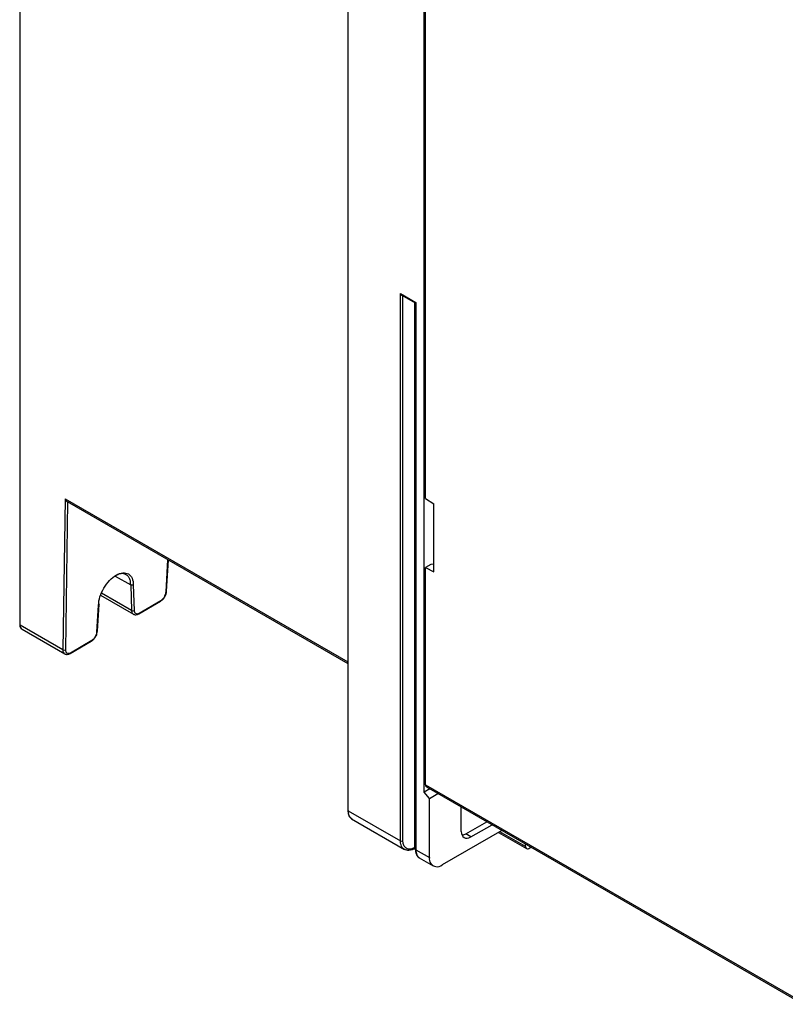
# Model space of a CAD drawing. Header units: inches. Extents: x -314 to -127, y 259 to 499.
# Tile 1 of 8: x -314 to -230, y 259 to 368. Entities that reach past the tile are written whole.
import ezdxf

# ---------------------------------------------------------------- set-up
doc = ezdxf.new("R2010")
doc.units = ezdxf.units.IN
doc.header["$MEASUREMENT"] = 0

# ---------------------------------------------------------------- blocks, each defined once
blk = doc.blocks.new('block 17')
at = {"color": 7, "lineweight": 25}
blk.add_lwpolyline([(-277.96, 421.58), (-277.96, 280.69)], dxfattribs=at)
blk = doc.blocks.new('block 32')
at = {"color": 7, "lineweight": 25}
blk.add_lwpolyline([(-314.02, 455.43), (-314.02, 301.1)], dxfattribs=at)
blk = doc.blocks.new('block 52')
at = {"color": 7, "lineweight": 25}
blk.add_lwpolyline([(-270.54, 336.47), (-270.54, 276.4)], dxfattribs=at)
blk = doc.blocks.new('block 53')
at = {"color": 7, "lineweight": 25}
blk.add_lwpolyline([(-272.03, 337.33), (-270.54, 336.47)], dxfattribs=at)
blk = doc.blocks.new('block 58')
at = {"color": 7, "lineweight": 25}
blk.add_lwpolyline([(-269.31, 283.24), (-227.88, 259.32)], dxfattribs=at)
blk = doc.blocks.new('block 75')
at = {"color": 7, "lineweight": 25}
blk.add_lwpolyline([(-270.12, 275.44), (-268.58, 274.55)], dxfattribs=at)
blk = doc.blocks.new('block 76')
at = {"color": 7, "lineweight": 25}
blk.add_open_spline([(-270.29, 275.6), (-270.28, 275.59), (-270.27, 275.57), (-270.26, 275.56), (-270.22, 275.5), (-270.15, 275.47), (-270.09, 275.43)], degree=3, knots=[0, 0, 0, 0, 1, 1, 1, 2, 2, 2, 2], dxfattribs=at)
blk = doc.blocks.new('block 77')
at = {"color": 7, "lineweight": 25}
blk.add_open_spline([(-270.54, 276.4), (-270.53, 276.29), (-270.53, 276.18), (-270.51, 276.08), (-270.49, 275.97), (-270.46, 275.87), (-270.41, 275.79), (-270.38, 275.72), (-270.33, 275.66), (-270.29, 275.6)], degree=3, knots=[0, 0, 0, 0, 1, 1, 1, 2, 2, 2, 3, 3, 3, 3], dxfattribs=at)
blk = doc.blocks.new('block 78')
at = {"color": 7, "lineweight": 25}
blk.add_open_spline([(-271.77, 276.39), (-271.69, 276.35), (-271.61, 276.31), (-271.52, 276.29), (-271.43, 276.27), (-271.33, 276.26), (-271.23, 276.27), (-271.13, 276.28), (-271.03, 276.3), (-270.93, 276.33), (-270.83, 276.37), (-270.72, 276.42), (-270.62, 276.47)], degree=3, knots=[0, 0, 0, 0, 1, 1, 1, 2, 2, 2, 3, 3, 3, 4, 4, 4, 4], dxfattribs=at)
blk = doc.blocks.new('block 79')
at = {"color": 7, "lineweight": 25}
blk.add_lwpolyline([(-277.54, 279.72), (-271.72, 276.36)], dxfattribs=at)
blk = doc.blocks.new('block 80')
at = {"color": 7, "lineweight": 25}
blk.add_lwpolyline([(-308.8, 314.61), (-277.96, 296.8)], dxfattribs=at)
blk = doc.blocks.new('block 81')
at = {"color": 7, "lineweight": 25}
blk.add_open_spline([(-277.96, 280.69), (-277.96, 280.58), (-277.95, 280.47), (-277.93, 280.36), (-277.91, 280.26), (-277.88, 280.16), (-277.84, 280.08), (-277.8, 279.99), (-277.75, 279.91), (-277.68, 279.85), (-277.66, 279.83), (-277.64, 279.81), (-277.61, 279.79)], degree=3, knots=[0, 0, 0, 0, 1, 1, 1, 2, 2, 2, 3, 3, 3, 4, 4, 4, 4], dxfattribs=at)
blk = doc.blocks.new('block 82')
at = {"color": 7, "lineweight": 25}
blk.add_lwpolyline([(-261.38, 278.23), (-258.3, 276.45)], dxfattribs=at)
blk = doc.blocks.new('block 83')
at = {"color": 7, "lineweight": 25}
blk.add_open_spline([(-309.1, 297.87), (-309.05, 297.85), (-309.01, 297.83), (-308.96, 297.81), (-308.91, 297.8), (-308.86, 297.8), (-308.81, 297.8), (-308.75, 297.81), (-308.7, 297.82), (-308.64, 297.83), (-308.59, 297.85), (-308.54, 297.88), (-308.48, 297.91)], degree=3, knots=[0, 0, 0, 0, 1, 1, 1, 2, 2, 2, 3, 3, 3, 4, 4, 4, 4], dxfattribs=at)
blk = doc.blocks.new('block 84')
at = {"color": 7, "lineweight": 25}
blk.add_lwpolyline([(-313.76, 300.56), (-309.06, 297.85)], dxfattribs=at)
blk = doc.blocks.new('block 85')
at = {"color": 7, "lineweight": 25}
blk.add_lwpolyline([(-305.47, 300.36), (-305.29, 303.33)], dxfattribs=at)
blk = doc.blocks.new('block 86')
at = {"color": 7, "lineweight": 25}
blk.add_lwpolyline([(-308.49, 297.9), (-306.15, 299.26)], dxfattribs=at)
blk = doc.blocks.new('block 87')
at = {"color": 7, "lineweight": 25}
blk.add_open_spline([(-306.15, 299.25), (-306.07, 299.31), (-305.98, 299.37), (-305.9, 299.45), (-305.82, 299.53), (-305.75, 299.63), (-305.69, 299.73), (-305.62, 299.83), (-305.57, 299.94), (-305.53, 300.05), (-305.5, 300.16), (-305.49, 300.26), (-305.47, 300.37)], degree=3, knots=[0, 0, 0, 0, 1, 1, 1, 2, 2, 2, 3, 3, 3, 4, 4, 4, 4], dxfattribs=at)
blk = doc.blocks.new('block 88')
at = {"color": 7, "lineweight": 25}
blk.add_open_spline([(-314.02, 301.1), (-314.02, 301.04), (-314.02, 300.97), (-314, 300.91), (-313.99, 300.82), (-313.95, 300.74), (-313.9, 300.68), (-313.86, 300.63), (-313.8, 300.6), (-313.75, 300.56)], degree=3, knots=[0, 0, 0, 0, 1, 1, 1, 2, 2, 2, 3, 3, 3, 3], dxfattribs=at)
blk = doc.blocks.new('block 89')
at = {"color": 7, "lineweight": 25}
blk.add_lwpolyline([(-297.88, 304.74), (-297.68, 308.18)], dxfattribs=at)
blk = doc.blocks.new('block 90')
at = {"color": 7, "lineweight": 25}
blk.add_open_spline([(-301.54, 302.23), (-301.5, 302.21), (-301.45, 302.19), (-301.41, 302.18), (-301.36, 302.16), (-301.31, 302.16), (-301.25, 302.16), (-301.2, 302.17), (-301.14, 302.18), (-301.09, 302.2), (-301.04, 302.21), (-300.98, 302.24), (-300.93, 302.27)], degree=3, knots=[0, 0, 0, 0, 1, 1, 1, 2, 2, 2, 3, 3, 3, 4, 4, 4, 4], dxfattribs=at)
blk = doc.blocks.new('block 91')
at = {"color": 7, "lineweight": 25}
blk.add_lwpolyline([(-305.13, 304.3), (-301.51, 302.21)], dxfattribs=at)
blk = doc.blocks.new('block 92')
at = {"color": 7, "lineweight": 25}
blk.add_lwpolyline([(-300.93, 302.27), (-298.55, 303.64)], dxfattribs=at)
blk = doc.blocks.new('block 93')
at = {"color": 7, "lineweight": 25}
blk.add_open_spline([(-298.56, 303.64), (-298.48, 303.69), (-298.39, 303.75), (-298.31, 303.83), (-298.23, 303.91), (-298.16, 304.01), (-298.09, 304.11), (-298.03, 304.22), (-297.98, 304.33), (-297.94, 304.43), (-297.91, 304.54), (-297.89, 304.64), (-297.88, 304.75)], degree=3, knots=[0, 0, 0, 0, 1, 1, 1, 2, 2, 2, 3, 3, 3, 4, 4, 4, 4], dxfattribs=at)
blk = doc.blocks.new('block 162')
at = {"color": 7, "lineweight": 25}
blk.add_lwpolyline([(-269.42, 283.47), (-227.98, 259.55)], dxfattribs=at)
blk = doc.blocks.new('block 163')
at = {"color": 7, "lineweight": 25}
blk.add_lwpolyline([(-269.42, 283.47), (-269.42, 307.35)], dxfattribs=at)
blk = doc.blocks.new('block 164')
at = {"color": 7, "lineweight": 25}
blk.add_lwpolyline([(-269.42, 307.35), (-268.5, 306.88)], dxfattribs=at)
blk = doc.blocks.new('block 165')
at = {"color": 7, "lineweight": 25}
blk.add_lwpolyline([(-268.5, 306.88), (-268.5, 314.36)], dxfattribs=at)
blk = doc.blocks.new('block 166')
at = {"color": 7, "lineweight": 25}
blk.add_lwpolyline([(-269.42, 314.94), (-268.5, 314.36)], dxfattribs=at)
blk = doc.blocks.new('block 167')
at = {"color": 7, "lineweight": 25}
blk.add_lwpolyline([(-269.42, 314.94), (-269.42, 381.98)], dxfattribs=at)
blk = doc.blocks.new('block 342')
at = {"color": 7, "lineweight": 25}
blk.add_lwpolyline([(-264.98, 278.07), (-262.67, 279.4)], dxfattribs=at)
blk = doc.blocks.new('block 343')
at = {"color": 7, "lineweight": 25}
blk.add_open_spline([(-265.37, 277.94), (-265.36, 277.94), (-265.34, 277.94), (-265.32, 277.94), (-265.22, 277.94), (-265.1, 278.01), (-264.98, 278.07)], degree=3, knots=[0, 0, 0, 0, 1, 1, 1, 2, 2, 2, 2], dxfattribs=at)
blk = doc.blocks.new('block 344')
at = {"color": 7, "lineweight": 25}
blk.add_lwpolyline([(-268.93, 283.01), (-269.56, 282.65)], dxfattribs=at)
blk = doc.blocks.new('block 345')
at = {"color": 7, "lineweight": 25}
blk.add_lwpolyline([(-269.56, 282.65), (-269.56, 416.68)], dxfattribs=at)
blk = doc.blocks.new('block 395')
at = {"color": 7, "lineweight": 25}
blk.add_lwpolyline([(-272.17, 277.3), (-272.17, 337.48)], dxfattribs=at)
blk = doc.blocks.new('block 396')
at = {"color": 7, "lineweight": 25}
blk.add_lwpolyline([(-277.91, 280.61), (-272.17, 277.3)], dxfattribs=at)
blk = doc.blocks.new('block 397')
at = {"color": 7, "lineweight": 25}
blk.add_lwpolyline([(-277.91, 280.61), (-277.91, 421.5)], dxfattribs=at)
blk = doc.blocks.new('block 401')
at = {"color": 7, "lineweight": 25}
blk.add_lwpolyline([(-268.99, 281.95), (-269.56, 282.65)], dxfattribs=at)
blk = doc.blocks.new('block 402')
at = {"color": 7, "lineweight": 25}
blk.add_lwpolyline([(-268.99, 275.46), (-268.99, 281.95)], dxfattribs=at)
blk = doc.blocks.new('block 403')
at = {"color": 7, "lineweight": 25}
blk.add_lwpolyline([(-270.48, 276.32), (-268.99, 275.46)], dxfattribs=at)
blk = doc.blocks.new('block 404')
at = {"color": 7, "lineweight": 25}
blk.add_lwpolyline([(-270.48, 336.5), (-270.48, 276.32)], dxfattribs=at)
blk = doc.blocks.new('block 405')
at = {"color": 7, "lineweight": 25}
blk.add_lwpolyline([(-272.17, 337.48), (-270.48, 336.5)], dxfattribs=at)
blk = doc.blocks.new('block 416')
at = {"color": 7, "lineweight": 25}
blk.add_lwpolyline([(-309.03, 314.91), (-309.29, 298.32)], dxfattribs=at)
blk = doc.blocks.new('block 417')
at = {"color": 7, "lineweight": 25}
blk.add_lwpolyline([(-309.29, 298.32), (-313.97, 301.02)], dxfattribs=at)
blk = doc.blocks.new('block 418')
at = {"color": 7, "lineweight": 25}
blk.add_lwpolyline([(-313.97, 301.02), (-313.97, 455.34)], dxfattribs=at)
blk = doc.blocks.new('block 761')
at = {"color": 7, "lineweight": 25}
blk.add_open_spline([(-270.48, 336.5), (-270.52, 336.48), (-270.54, 336.47), (-270.54, 336.47)], degree=3, dxfattribs=at)
blk = doc.blocks.new('block 762')
at = {"color": 7, "lineweight": 25}
blk.add_open_spline([(-272.17, 337.48), (-272.14, 337.41), (-272.09, 337.36), (-272.03, 337.33)], degree=3, dxfattribs=at)
blk = doc.blocks.new('block 765')
at = {"color": 7, "lineweight": 25}
blk.add_lwpolyline([(-270.54, 276.35), (-270.69, 276.44)], dxfattribs=at)
blk = doc.blocks.new('block 766')
at = {"color": 7, "lineweight": 25}
blk.add_open_spline([(-270.6, 276.55), (-270.6, 276.54), (-270.6, 276.53), (-270.6, 276.52), (-270.6, 276.51), (-270.6, 276.5), (-270.61, 276.5), (-270.61, 276.49), (-270.61, 276.48), (-270.62, 276.48), (-270.62, 276.47), (-270.63, 276.47), (-270.64, 276.46)], degree=3, knots=[0, 0, 0, 0, 1, 1, 1, 2, 2, 2, 3, 3, 3, 4, 4, 4, 4], dxfattribs=at)
blk = doc.blocks.new('block 767')
at = {"color": 7, "lineweight": 25}
blk.add_lwpolyline([(-270.6, 276.55), (-270.6, 336.5)], dxfattribs=at)
blk = doc.blocks.new('block 768')
at = {"color": 7, "lineweight": 25}
blk.add_open_spline([(-272.17, 277.3), (-272.09, 277.25), (-271.98, 277.25), (-271.89, 277.3)], degree=3, dxfattribs=at)
blk = doc.blocks.new('block 771')
at = {"color": 7, "lineweight": 25}
blk.add_open_spline([(-270.6, 276.55), (-270.71, 276.49), (-270.81, 276.45), (-270.91, 276.42), (-271.01, 276.39), (-271.11, 276.38), (-271.2, 276.38), (-271.38, 276.39), (-271.52, 276.46), (-271.63, 276.55), (-271.73, 276.65), (-271.8, 276.77), (-271.84, 276.9), (-271.88, 277.03), (-271.89, 277.16), (-271.89, 277.3)], degree=3, knots=[0, 0, 0, 0, 1, 1, 1, 2, 2, 2, 3, 3, 3, 4, 4, 4, 5, 5, 5, 5], dxfattribs=at)
blk = doc.blocks.new('block 779')
at = {"color": 7, "lineweight": 25}
blk.add_open_spline([(-269.42, 283.47), (-269.43, 283.38), (-269.39, 283.29), (-269.31, 283.24)], degree=3, dxfattribs=at)
blk = doc.blocks.new('block 821')
at = {"color": 7, "lineweight": 25}
blk.add_lwpolyline([(-268.5, 307.71), (-268.82, 307.7)], dxfattribs=at)
blk = doc.blocks.new('block 822')
at = {"color": 7, "lineweight": 25}
blk.add_lwpolyline([(-268.82, 307.7), (-269.42, 307.35)], dxfattribs=at)
blk = doc.blocks.new('block 841')
at = {"color": 7, "lineweight": 25}
blk.add_lwpolyline([(-268.99, 281.95), (-268.04, 282.5)], dxfattribs=at)
blk = doc.blocks.new('block 842')
at = {"color": 7, "lineweight": 25}
blk.add_lwpolyline([(-258.05, 276.47), (-257.83, 276.6)], dxfattribs=at)
blk = doc.blocks.new('block 843')
at = {"color": 7, "lineweight": 25}
blk.add_open_spline([(-258.41, 276.66), (-258.41, 276.54), (-258.33, 276.43), (-258.21, 276.42), (-258.15, 276.42), (-258.1, 276.44), (-258.05, 276.47)], degree=3, knots=[0, 0, 0, 0, 1, 1, 1, 2, 2, 2, 2], dxfattribs=at)
blk = doc.blocks.new('block 844')
at = {"color": 7, "lineweight": 25}
blk.add_lwpolyline([(-258.41, 276.66), (-258.42, 276.95)], dxfattribs=at)
blk = doc.blocks.new('block 845')
at = {"color": 7, "lineweight": 25}
blk.add_lwpolyline([(-261.01, 278.44), (-267.58, 274.65)], dxfattribs=at)
blk = doc.blocks.new('block 846')
at = {"color": 7, "lineweight": 25}
blk.add_open_spline([(-268.99, 275.46), (-269.07, 274.99), (-268.75, 274.54), (-268.27, 274.46), (-268.03, 274.42), (-267.77, 274.49), (-267.58, 274.65)], degree=3, knots=[0, 0, 0, 0, 1, 1, 1, 2, 2, 2, 2], dxfattribs=at)
blk = doc.blocks.new('block 847')
at = {"color": 7, "lineweight": 25}
blk.add_lwpolyline([(-265.48, 278.34), (-265.48, 281.02)], dxfattribs=at)
blk = doc.blocks.new('block 848')
at = {"color": 7, "lineweight": 25}
blk.add_open_spline([(-265.48, 278.34), (-265.48, 277.66), (-265.01, 277.39), (-264.42, 277.73)], degree=3, dxfattribs=at)
blk = doc.blocks.new('block 849')
at = {"color": 7, "lineweight": 25}
blk.add_lwpolyline([(-264.42, 277.73), (-262.1, 279.07)], dxfattribs=at)
blk = doc.blocks.new('block 850')
at = {"color": 7, "lineweight": 25}
blk.add_lwpolyline([(-264.42, 277.73), (-264.98, 278.07)], dxfattribs=at)
blk = doc.blocks.new('block 851')
at = {"color": 7, "lineweight": 25}
blk.add_open_spline([(-277.49, 279.71), (-277.53, 279.72), (-277.57, 279.73), (-277.6, 279.77), (-277.6, 279.77), (-277.6, 279.77), (-277.6, 279.78)], degree=3, knots=[0, 0, 0, 0, 1, 1, 1, 2, 2, 2, 2], dxfattribs=at)
blk = doc.blocks.new('block 852')
at = {"color": 7, "lineweight": 25}
blk.add_open_spline([(-309.03, 314.91), (-309.02, 314.89), (-309.01, 314.86), (-309, 314.84), (-309, 314.83), (-308.99, 314.81), (-308.98, 314.8), (-308.97, 314.78), (-308.96, 314.76), (-308.94, 314.75), (-308.93, 314.73), (-308.92, 314.72), (-308.91, 314.7), (-308.89, 314.68), (-308.87, 314.66), (-308.85, 314.64), (-308.83, 314.63), (-308.82, 314.61), (-308.8, 314.6), (-308.78, 314.6), (-308.77, 314.59), (-308.76, 314.59)], degree=3, knots=[0, 0, 0, 0, 1, 1, 1, 2, 2, 2, 3, 3, 3, 4, 4, 4, 5, 5, 5, 6, 6, 6, 7, 7, 7, 7], dxfattribs=at)
blk = doc.blocks.new('block 853')
at = {"color": 7, "lineweight": 25}
blk.add_open_spline([(-309.29, 298.32), (-309.2, 298.27), (-309.09, 298.27), (-309, 298.31)], degree=3, dxfattribs=at)
blk = doc.blocks.new('block 854')
at = {"color": 7, "lineweight": 25}
blk.add_open_spline([(-298.51, 303.73), (-298.46, 303.76), (-298.4, 303.8), (-298.34, 303.86), (-298.28, 303.91), (-298.22, 303.98), (-298.16, 304.07), (-298.11, 304.15), (-298.06, 304.24), (-298.02, 304.34), (-297.98, 304.43), (-297.95, 304.55), (-297.94, 304.67)], degree=3, knots=[0, 0, 0, 0, 1, 1, 1, 2, 2, 2, 3, 3, 3, 4, 4, 4, 4], dxfattribs=at)
blk = doc.blocks.new('block 855')
at = {"color": 7, "lineweight": 25}
blk.add_lwpolyline([(-300.89, 302.35), (-298.51, 303.73)], dxfattribs=at)
blk = doc.blocks.new('block 856')
at = {"color": 7, "lineweight": 25}
blk.add_open_spline([(-301.45, 302.64), (-301.45, 302.57), (-301.43, 302.51), (-301.41, 302.45), (-301.39, 302.4), (-301.35, 302.35), (-301.3, 302.32), (-301.25, 302.29), (-301.19, 302.27), (-301.12, 302.28), (-301.04, 302.28), (-300.97, 302.31), (-300.89, 302.35)], degree=3, knots=[0, 0, 0, 0, 1, 1, 1, 2, 2, 2, 3, 3, 3, 4, 4, 4, 4], dxfattribs=at)
blk = doc.blocks.new('block 857')
at = {"color": 7, "lineweight": 25}
blk.add_lwpolyline([(-301.54, 305.44), (-301.45, 302.64)], dxfattribs=at)
blk = doc.blocks.new('block 858')
at = {"color": 7, "lineweight": 25}
blk.add_open_spline([(-305.35, 303.23), (-305.35, 303.52), (-305.3, 303.83), (-305.2, 304.14), (-305.1, 304.46), (-304.95, 304.79), (-304.77, 305.1), (-304.59, 305.4), (-304.38, 305.69), (-304.14, 305.93), (-303.91, 306.17), (-303.66, 306.37), (-303.41, 306.52), (-303.16, 306.66), (-302.91, 306.75), (-302.68, 306.77), (-302.45, 306.79), (-302.24, 306.75), (-302.07, 306.65), (-301.9, 306.55), (-301.76, 306.39), (-301.67, 306.18), (-301.58, 305.97), (-301.53, 305.72), (-301.54, 305.44)], degree=3, knots=[0, 0, 0, 0, 1, 1, 1, 2, 2, 2, 3, 3, 3, 4, 4, 4, 5, 5, 5, 6, 6, 6, 7, 7, 7, 8, 8, 8, 8], dxfattribs=at)
blk = doc.blocks.new('block 859')
at = {"color": 7, "lineweight": 25}
blk.add_lwpolyline([(-305.53, 300.29), (-305.35, 303.23)], dxfattribs=at)
blk = doc.blocks.new('block 860')
at = {"color": 7, "lineweight": 25}
blk.add_open_spline([(-306.1, 299.35), (-306.05, 299.38), (-305.99, 299.42), (-305.93, 299.47), (-305.87, 299.53), (-305.81, 299.6), (-305.75, 299.68), (-305.7, 299.76), (-305.65, 299.85), (-305.61, 299.95), (-305.57, 300.05), (-305.54, 300.16), (-305.53, 300.29)], degree=3, knots=[0, 0, 0, 0, 1, 1, 1, 2, 2, 2, 3, 3, 3, 4, 4, 4, 4], dxfattribs=at)
blk = doc.blocks.new('block 861')
at = {"color": 7, "lineweight": 25}
blk.add_lwpolyline([(-308.45, 297.99), (-306.1, 299.35)], dxfattribs=at)
blk = doc.blocks.new('block 862')
at = {"color": 7, "lineweight": 25}
blk.add_open_spline([(-309, 298.31), (-309.01, 298.23), (-308.99, 298.17), (-308.97, 298.11), (-308.95, 298.05), (-308.92, 298), (-308.87, 297.97), (-308.82, 297.93), (-308.75, 297.91), (-308.68, 297.92), (-308.6, 297.92), (-308.52, 297.95), (-308.45, 297.99)], degree=3, knots=[0, 0, 0, 0, 1, 1, 1, 2, 2, 2, 3, 3, 3, 4, 4, 4, 4], dxfattribs=at)
blk = doc.blocks.new('block 863')
at = {"color": 7, "lineweight": 25}
blk.add_open_spline([(-301.54, 305.44), (-301.57, 305.41), (-301.63, 305.4), (-301.68, 305.4), (-301.73, 305.4), (-301.78, 305.41), (-301.82, 305.44)], degree=3, knots=[0, 0, 0, 0, 1, 1, 1, 2, 2, 2, 2], dxfattribs=at)
blk = doc.blocks.new('block 864')
at = {"color": 7, "lineweight": 25}
blk.add_open_spline([(-302.31, 306.55), (-302.36, 306.58), (-302.4, 306.61), (-302.45, 306.63), (-302.61, 306.7), (-302.8, 306.71), (-303.01, 306.65), (-303.16, 306.61), (-303.31, 306.54), (-303.47, 306.47)], degree=3, knots=[0, 0, 0, 0, 1, 1, 1, 2, 2, 2, 3, 3, 3, 3], dxfattribs=at)
blk = doc.blocks.new('block 865')
at = {"color": 7, "lineweight": 25}
blk.add_open_spline([(-305.35, 303.39), (-305.32, 303.37), (-305.3, 303.34), (-305.3, 303.31), (-305.3, 303.28), (-305.32, 303.25), (-305.35, 303.23)], degree=3, knots=[0, 0, 0, 0, 1, 1, 1, 2, 2, 2, 2], dxfattribs=at)
blk = doc.blocks.new('block 866')
at = {"color": 7, "lineweight": 25}
blk.add_lwpolyline([(-303.53, 306.42), (-301.82, 305.44)], dxfattribs=at)
blk = doc.blocks.new('block 867')
at = {"color": 7, "lineweight": 25}
blk.add_open_spline([(-301.73, 302.64), (-301.64, 302.59), (-301.54, 302.59), (-301.45, 302.64)], degree=3, dxfattribs=at)
blk = doc.blocks.new('block 868')
at = {"color": 7, "lineweight": 25}
blk.add_lwpolyline([(-301.82, 305.44), (-301.73, 302.64)], dxfattribs=at)
blk = doc.blocks.new('block 927')
at = {"color": 253, "lineweight": 25}
blk.add_lwpolyline([(-309.03, 314.91), (-277.96, 296.97)], dxfattribs=at)
blk = doc.blocks.new('block 931')
at = {"color": 253, "lineweight": 25}
blk.add_open_spline([(-277.96, 280.69), (-277.96, 280.66), (-277.94, 280.62), (-277.91, 280.61)], degree=3, dxfattribs=at)
blk = doc.blocks.new('block 948')
at = {"color": 253, "lineweight": 25}
blk.add_open_spline([(-314.02, 301.1), (-314.02, 301.06), (-314, 301.03), (-313.97, 301.02)], degree=3, dxfattribs=at)
blk = doc.blocks.new('block 959')
at = {"color": 253, "lineweight": 25}
blk.add_open_spline([(-270.54, 276.4), (-270.54, 276.37), (-270.51, 276.34), (-270.48, 276.32)], degree=3, dxfattribs=at)
blk = doc.blocks.new('block 960')
at = {"color": 253, "lineweight": 25}
blk.add_lwpolyline([(-271.89, 277.3), (-271.89, 337.25)], dxfattribs=at)
blk = doc.blocks.new('block 975')
at = {"color": 253, "lineweight": 25}
blk.add_open_spline([(-270.48, 276.32), (-270.46, 276.13), (-270.44, 275.94), (-270.38, 275.76), (-270.32, 275.59), (-270.23, 275.44), (-270.08, 275.41)], degree=3, knots=[0, 0, 0, 0, 1, 1, 1, 2, 2, 2, 2], dxfattribs=at)
blk = doc.blocks.new('block 976')
at = {"color": 253, "lineweight": 25}
blk.add_open_spline([(-271.73, 276.38), (-271.77, 276.4), (-271.81, 276.42), (-271.86, 276.45), (-271.97, 276.54), (-272.06, 276.67), (-272.1, 276.84), (-272.15, 276.98), (-272.16, 277.14), (-272.17, 277.3)], degree=3, knots=[0, 0, 0, 0, 1, 1, 1, 2, 2, 2, 3, 3, 3, 3], dxfattribs=at)
blk = doc.blocks.new('block 977')
at = {"color": 253, "lineweight": 25}
blk.add_open_spline([(-277.6, 279.78), (-277.7, 279.89), (-277.79, 280), (-277.84, 280.15), (-277.88, 280.28), (-277.89, 280.44), (-277.91, 280.61)], degree=3, knots=[0, 0, 0, 0, 1, 1, 1, 2, 2, 2, 2], dxfattribs=at)
blk = doc.blocks.new('block 978')
at = {"color": 253, "lineweight": 25}
blk.add_lwpolyline([(-277.87, 280.54), (-277.91, 280.77)], dxfattribs=at)
blk = doc.blocks.new('block 979')
at = {"color": 253, "lineweight": 25}
blk.add_lwpolyline([(-258.41, 276.66), (-261.25, 278.3)], dxfattribs=at)
blk = doc.blocks.new('block 980')
at = {"color": 253, "lineweight": 25}
blk.add_lwpolyline([(-308.76, 314.58), (-309, 298.31)], dxfattribs=at)
blk = doc.blocks.new('block 981')
at = {"color": 253, "lineweight": 25}
blk.add_lwpolyline([(-297.94, 304.67), (-297.73, 308.21)], dxfattribs=at)
blk = doc.blocks.new('block 982')
at = {"color": 253, "lineweight": 25}
blk.add_open_spline([(-301.82, 305.44), (-301.83, 305.59), (-301.83, 305.75), (-301.86, 305.89), (-301.89, 306.02), (-301.94, 306.14), (-302, 306.24), (-302.05, 306.34), (-302.12, 306.43), (-302.2, 306.49), (-302.24, 306.51), (-302.28, 306.53), (-302.31, 306.55)], degree=3, knots=[0, 0, 0, 0, 1, 1, 1, 2, 2, 2, 3, 3, 3, 4, 4, 4, 4], dxfattribs=at)
blk = doc.blocks.new('block 983')
at = {"color": 253, "lineweight": 25}
blk.add_open_spline([(-308.49, 297.9), (-308.46, 297.92), (-308.44, 297.96), (-308.45, 297.99)], degree=3, dxfattribs=at)
blk = doc.blocks.new('block 984')
at = {"color": 253, "lineweight": 25}
blk.add_open_spline([(-309.29, 298.32), (-309.28, 298.21), (-309.27, 298.11), (-309.24, 298.04), (-309.2, 297.96), (-309.14, 297.91), (-309.09, 297.86)], degree=3, knots=[0, 0, 0, 0, 1, 1, 1, 2, 2, 2, 2], dxfattribs=at)
blk = doc.blocks.new('block 985')
at = {"color": 253, "lineweight": 25}
blk.add_open_spline([(-313.97, 301.02), (-313.99, 300.84), (-313.91, 300.66), (-313.76, 300.56)], degree=3, dxfattribs=at)
blk = doc.blocks.new('block 986')
at = {"color": 253, "lineweight": 25}
blk.add_open_spline([(-305.53, 300.29), (-305.5, 300.3), (-305.48, 300.33), (-305.47, 300.36)], degree=3, dxfattribs=at)
blk = doc.blocks.new('block 987')
at = {"color": 253, "lineweight": 25}
blk.add_open_spline([(-306.15, 299.26), (-306.12, 299.28), (-306.1, 299.31), (-306.1, 299.35)], degree=3, dxfattribs=at)
blk = doc.blocks.new('block 988')
at = {"color": 253, "lineweight": 25}
blk.add_lwpolyline([(-301.73, 302.64), (-305.02, 304.54)], dxfattribs=at)
blk = doc.blocks.new('block 989')
at = {"color": 253, "lineweight": 25}
blk.add_open_spline([(-297.94, 304.67), (-297.91, 304.68), (-297.89, 304.71), (-297.88, 304.74)], degree=3, dxfattribs=at)
blk = doc.blocks.new('block 990')
at = {"color": 253, "lineweight": 25}
blk.add_open_spline([(-300.94, 302.26), (-300.91, 302.28), (-300.89, 302.32), (-300.89, 302.35)], degree=3, dxfattribs=at)
blk = doc.blocks.new('block 991')
at = {"color": 253, "lineweight": 25}
blk.add_open_spline([(-301.73, 302.64), (-301.73, 302.58), (-301.72, 302.52), (-301.71, 302.47), (-301.69, 302.42), (-301.67, 302.38), (-301.65, 302.34), (-301.63, 302.3), (-301.6, 302.27), (-301.57, 302.25), (-301.55, 302.24), (-301.54, 302.23), (-301.52, 302.22)], degree=3, knots=[0, 0, 0, 0, 1, 1, 1, 2, 2, 2, 3, 3, 3, 4, 4, 4, 4], dxfattribs=at)
blk = doc.blocks.new('block 992')
at = {"color": 253, "lineweight": 25}
blk.add_open_spline([(-298.55, 303.64), (-298.53, 303.66), (-298.51, 303.69), (-298.51, 303.73)], degree=3, dxfattribs=at)

msp = doc.modelspace()

# ---------------------------------------------------------------- block references
for name in ['block 32', 'block 418', 'block 17', 'block 397', 'block 345', 'block 167', 'block 395', 'block 405', 'block 762', 'block 53', 'block 960', 'block 767', 'block 761', 'block 52', 'block 404', 'block 416', 'block 852', 'block 927', 'block 980', 'block 80', 'block 166', 'block 165', 'block 981', 'block 89', 'block 822', 'block 821', 'block 858', 'block 864', 'block 982', 'block 163', 'block 164', 'block 866', 'block 863', 'block 868', 'block 857', 'block 988', 'block 93', 'block 854', 'block 989', 'block 859', 'block 85', 'block 865', 'block 91', 'block 92', 'block 855', 'block 992', 'block 867', 'block 991', 'block 90', 'block 856', 'block 990', 'block 88', 'block 948', 'block 985', 'block 417', 'block 84', 'block 87', 'block 860', 'block 986', 'block 86', 'block 861', 'block 987', 'block 853', 'block 984', 'block 83', 'block 862', 'block 983', 'block 344', 'block 779', 'block 162', 'block 58', 'block 401', 'block 841', 'block 402', 'block 81', 'block 931', 'block 978', 'block 396', 'block 977', 'block 847', 'block 851', 'block 79', 'block 845', 'block 848', 'block 342', 'block 849', 'block 768', 'block 976', 'block 771', 'block 343', 'block 850', 'block 82', 'block 979', 'block 78', 'block 765', 'block 766', 'block 77', 'block 959', 'block 403', 'block 975', 'block 844', 'block 843', 'block 842', 'block 76', 'block 75', 'block 846']:
    msp.add_blockref(name, (0, 0))

doc.saveas('drawing.dxf')
